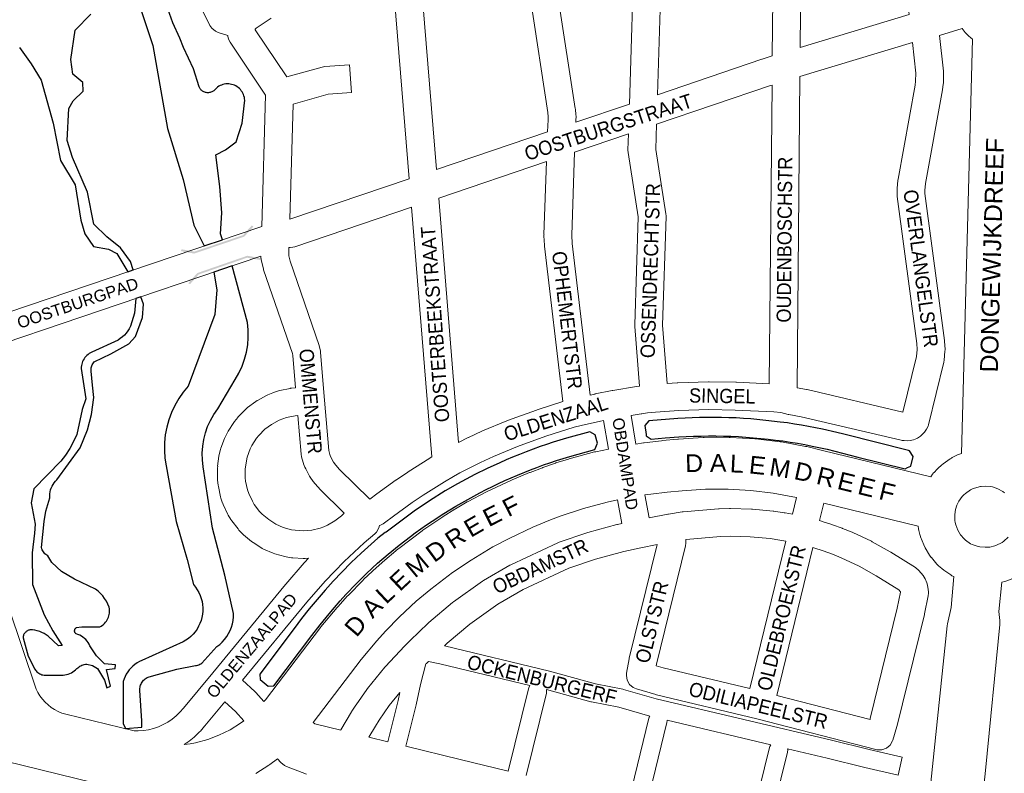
# Model space of a CAD drawing. Header units: metres. Extents: x 123817 to 142006, y 393105 to 406084.
# Tile 12 of 138: x 127171 to 127703, y 398526 to 398933. Entities that reach past the tile are written whole.
import ezdxf
from ezdxf.enums import TextEntityAlignment as Align

# ---------------------------------------------------------------- set-up
doc = ezdxf.new("R2010")
doc.units = ezdxf.units.M
doc.header["$MEASUREMENT"] = 0
doc.styles.add('Style-Arial', font='arial.ttf')

# ---------------------------------------------------------------- blocks, each defined once
blk = doc.blocks.new('gg0-viaduct_146')
at = {"linetype": 'Continuous', "lineweight": 0}
blk.add_hatch(color=7, dxfattribs=at).paths.add_polyline_path([(-55.8, -16.9), (-58, -14), (-40, 0), (40, 0), (58, -14), (55.8, -16.9), (38.7, -3.7), (-38.7, -3.7)])
blk = doc.blocks.new('gg0-viaduct_147')
at = {"linetype": 'Continuous', "lineweight": 0}
blk.add_hatch(color=7, dxfattribs=at).paths.add_polyline_path([(55.8, -16.9), (38.7, -3.7), (-38.7, -3.7), (-55.8, -16.9), (-58, -14), (-40, 0), (40, 0), (58, -14)])

msp = doc.modelspace()

# ---------------------------------------------------------------- linework, layer by layer
at = {"color": 9, "linetype": 'Continuous', "lineweight": 0, "flags": 128}
for points in [[(127451.17, 398988.81), (127446.73, 398946.55), (127446.83, 398946.54), (127446.69, 398945.76), (127446.69, 398945.55), (127446.73, 398944.25), (127446.81, 398943.33), (127456.06, 398883.29), (127456.29, 398880.92), (127456.28, 398879.22), (127455.91, 398872.73), (127395.89, 398852.41), (127383.86, 398999.78), (127383.5, 399004.25)], [(127316.74, 398825.59), (127381.25, 398847.45), (127369.38, 398992.83)], [(127465.9, 398985.44), (127461.7, 398945.48), (127461.71, 398945.15), (127470.92, 398885.37), (127470.97, 398884.94), (127471.25, 398881.97), (127471.29, 398881.25), (127471.29, 398881.21), (127471.27, 398878.94), (127471.26, 398878.57), (127471.23, 398877.92), (127500.12, 398887.7), (127502.83, 398976.94)], [(127577.69, 398959.85), (127577.29, 398913.76), (127571.72, 398912.01), (127571.55, 398911.96), (127515.28, 398892.84), (127517.74, 398973.53)], [(127650.28, 398943.3), (127651.13, 398936.21), (127592.33, 398918.38), (127592.66, 398956.44)], [(127301.61, 398821.64), (127303.67, 398892.57), (127284.52, 398921.17), (127283.71, 398922.78), (127283.32, 398924.37), (127283.25, 398924.87), (127278.13, 398926.44), (127276.58, 398927.11), (127274.58, 398928.79), (127273.62, 398930.25), (127268.67, 398940.12)], [(127306.73, 398934.17), (127298.61, 398928.86), (127298.21, 398928.42), (127298.1, 398928.17), (127298.06, 398927.92), (127315.14, 398902.41), (127334.15, 398907.73), (127334.87, 398907.9), (127335.59, 398907.99), (127348.94, 398909.02), (127350.1, 398894.07), (127337.48, 398893.09), (127318.54, 398887.79), (127316.74, 398825.59)], [(127679.82, 398928.67), (127667.56, 398924.81), (127669.75, 398905.55), (127669.8, 398904.7), (127669.8, 398904.47), (127669.64, 398899.21), (127669.57, 398898.4), (127669.19, 398895.7), (127669.14, 398895.41), (127660.01, 398844.78), (127659.63, 398841.13), (127659.68, 398839.49), (127670.26, 398760.05), (127670.31, 398759.48), (127670.54, 398755.38), (127670.56, 398754.96), (127670.52, 398754.25), (127670.06, 398749.41), (127669.88, 398748.33), (127661.6, 398714.56), (127661.36, 398713.78), (127660.55, 398712.17), (127659.45, 398710.53), (127658.97, 398709.89), (127657.3, 398708.42), (127655.65, 398707.35), (127655.32, 398707.14), (127653.59, 398706.41), (127652.63, 398706.15), (127651.92, 398705.99), (127650.39, 398705.88), (127648.42, 398705.94), (127647.35, 398706.05), (127646.94, 398706.13), (127592.92, 398718.86), (127586.27, 398720.07), (127585.87, 398720.15), (127581.86, 398721.11), (127578.07, 398721.47), (127557.25, 398722.48), (127543.08, 398722.71), (127526.82, 398722.24), (127514.14, 398721.38), (127509.81, 398721.01), (127506.86, 398720.4), (127506.64, 398720.36), (127506.54, 398720.34), (127500.98, 398719.44), (127503.63, 398704.1)], [(127647.82, 398721.34), (127655.18, 398751.37), (127655.54, 398755.1), (127655.35, 398758.35), (127644.77, 398837.87), (127644.71, 398838.6), (127644.62, 398841.13), (127644.61, 398841.39), (127644.75, 398842.18), (127644.66, 398842.18), (127645.13, 398846.63), (127645.2, 398847.18), (127654.35, 398897.93), (127654.66, 398900.08), (127654.79, 398904.39), (127652.89, 398921.07), (127592.2, 398902.66), (127590.64, 398734.52), (127595.79, 398733.59), (127596.17, 398733.51), (127647.82, 398721.34)], [(127575.66, 398736.61), (127577.15, 398898), (127576.29, 398897.73), (127514.77, 398876.83), (127514.31, 398863.26), (127519.82, 398828.52), (127519.91, 398827.35), (127519.91, 398827.1), (127517.97, 398768.39), (127520.46, 398736.84), (127525.95, 398737.22), (127526.24, 398737.23), (127542.82, 398737.71), (127543.16, 398737.71), (127557.62, 398737.47), (127557.86, 398737.47), (127575.66, 398736.61)], [(127478.87, 398730.55), (127469.17, 398812.46), (127468.98, 398817.02), (127470.45, 398861.82), (127499.59, 398871.68), (127499.29, 398863.06), (127499.33, 398863.06), (127499.29, 398862.8), (127499.38, 398861.63), (127504.89, 398826.88), (127502.97, 398768.47), (127502.96, 398768.22), (127502.99, 398767.63), (127505.53, 398735.44), (127503.98, 398735.12), (127491.11, 398733.04), (127491, 398733.03), (127490.85, 398733), (127481.59, 398731.17), (127481.4, 398731.12), (127478.87, 398730.55)], [(127407.93, 398704.97), (127413.1, 398707.57), (127413.28, 398707.66), (127420.46, 398711.04), (127420.76, 398711.17), (127433.99, 398716.71), (127434.33, 398716.84), (127449.95, 398722.49), (127450.23, 398722.59), (127464.18, 398727.02), (127454.24, 398810.97), (127454.2, 398811.54), (127453.98, 398816.67), (127453.97, 398816.99), (127454.02, 398817.23), (127453.98, 398817.23), (127455.27, 398856.68), (127397.15, 398837), (127407.93, 398704.97)], [(127359.99, 398674.33), (127363.66, 398677.13), (127363.81, 398677.24), (127374.13, 398684.7), (127374.34, 398684.84), (127380.5, 398689), (127380.68, 398689.12), (127392.32, 398696.51), (127392.55, 398696.65), (127393.52, 398697.21), (127382.51, 398832.04), (127319.49, 398810.69), (127318.38, 398810.41), (127316.87, 398810.3), (127316.29, 398810.31), (127316.16, 398805.72), (127316.91, 398802.91), (127332.56, 398757.43), (127332.83, 398756.46), (127333.24, 398754.4), (127333.36, 398753.56), (127335.53, 398727.82), (127335.53, 398727.8), (127335.53, 398727.8), (127337.74, 398700.56), (127338.32, 398698.47), (127338.71, 398697.43), (127340.42, 398694.35), (127341.52, 398692.72), (127343.51, 398690.43), (127359.99, 398674.33)], [(127326.91, 398642.43), (127325.02, 398642.27), (127323.95, 398642.25), (127318.4, 398642.56), (127317.59, 398642.65), (127314.85, 398643.11), (127314.77, 398643.12), (127314.06, 398643.28), (127308.7, 398644.78), (127307.69, 398645.14), (127302.6, 398647.39), (127301.88, 398647.76), (127301.65, 398647.9), (127296.94, 398650.85), (127296.07, 398651.49), (127291.83, 398655.08), (127291.24, 398655.64), (127289.32, 398657.66), (127289.02, 398658), (127288.8, 398658.27), (127285.42, 398662.69), (127284.97, 398663.36), (127283.53, 398665.74), (127283.15, 398666.46), (127280.8, 398671.5), (127280.55, 398672.1), (127280.5, 398672.25), (127279.6, 398674.88), (127279.38, 398675.66), (127278.17, 398681.09), (127278.03, 398681.88), (127277.72, 398684.65), (127277.67, 398685.46), (127277.64, 398691.02), (127277.64, 398691.05), (127277.83, 398692.09), (127277.72, 398692.09), (127278.49, 398697.6), (127278.64, 398698.39), (127279.32, 398701.09), (127279.55, 398701.83), (127279.56, 398701.86), (127281.49, 398707.08), (127281.81, 398707.82), (127283.05, 398710.31), (127283.45, 398711.02), (127286.45, 398715.7), (127286.92, 398716.35), (127288.67, 398718.52), (127288.76, 398718.64), (127289.21, 398719.12), (127293.14, 398723.05), (127293.96, 398723.76), (127298.41, 398727.09), (127299.15, 398727.57), (127299.32, 398727.67), (127304.21, 398730.32), (127304.94, 398730.67), (127307.51, 398731.73), (127308.02, 398731.91), (127310.66, 398732.78), (127311.44, 398733), (127316.88, 398734.16), (127317.14, 398734.21), (127317.68, 398734.28), (127319.91, 398734.51), (127318.45, 398751.88), (127318.22, 398753.02), (127302.64, 398798.28), (127302.48, 398798.8), (127301.39, 398802.92), (127301.13, 398804.85), (127301.17, 398805.07), (127301.14, 398805.06), (127301.15, 398805.65)], [(127324.26, 398657.26), (127319.65, 398657.52), (127317.7, 398657.84), (127313.26, 398659.08), (127309.16, 398660.89), (127305.36, 398663.27), (127301.84, 398666.26), (127300.48, 398667.69), (127297.6, 398671.47), (127296.57, 398673.16), (127294.57, 398677.47), (127293.93, 398679.34), (127292.89, 398683.97), (127292.67, 398685.93), (127292.65, 398690.55), (127293.29, 398695.12), (127293.77, 398697.04), (127295.42, 398701.49), (127296.3, 398703.26), (127298.86, 398707.26), (127300.1, 398708.8), (127303.36, 398712.06), (127306.96, 398714.75), (127311.01, 398716.95), (127312.96, 398717.75), (127314.97, 398718.41), (127319.61, 398719.4), (127321.15, 398719.56), (127322.85, 398698.65), (127323.09, 398697.26), (127323.95, 398694.14), (127324.13, 398693.57), (127324.17, 398693.47), (127324.88, 398691.6), (127325.33, 398690.63), (127327.46, 398686.78), (127327.81, 398686.22), (127329.35, 398683.95), (127329.82, 398683.33), (127329.9, 398683.23), (127332.39, 398680.36), (127332.81, 398679.92), (127346.19, 398666.84), (127344.69, 398665.29), (127341.15, 398662.53), (127337.14, 398660.24), (127335.21, 398659.4), (127333.22, 398658.7), (127328.72, 398657.64), (127324.26, 398657.26)], [(127365.13, 398660.07), (127365.38, 398660.15), (127366.38, 398660.6), (127367.09, 398660.96), (127367.88, 398661.49), (127372.67, 398665.14), (127382.82, 398672.47), (127388.8, 398676.51), (127400.24, 398683.77), (127405.06, 398686.59), (127408.61, 398688.52), (127419.75, 398694.13), (127426.7, 398697.4), (127439.61, 398702.8), (127454.91, 398708.34), (127470.22, 398713.2), (127474.07, 398714.09), (127484.6, 398716.47), (127486.22, 398716.79), (127488.87, 398701.42)], [(127508.51, 398676.58), (127510.77, 398664.2), (127520.95, 398666.24), (127521.12, 398666.27), (127521.26, 398666.29), (127528.67, 398667.46), (127529.23, 398667.53), (127548.22, 398669.06), (127548.6, 398669.08), (127554.25, 398669.25), (127554.65, 398669.25), (127565.97, 398668.99), (127566.5, 398668.96), (127577.77, 398667.9), (127578.16, 398667.86), (127583.76, 398667.03), (127583.97, 398667), (127584.15, 398666.96), (127588.19, 398666.14), (127590.42, 398675.28)], [(127329.3, 398553.58), (127330.26, 398552.98), (127344.24, 398549.48), (127344.35, 398549.72), (127350.1, 398559.47), (127350.24, 398559.71), (127352.39, 398563.05), (127352.54, 398563.27), (127358.29, 398571.58), (127358.64, 398572.06), (127368.02, 398583.55), (127368.09, 398583.63), (127368.37, 398583.95), (127378.71, 398594.94), (127378.9, 398595.14), (127381.75, 398597.95), (127381.77, 398597.97), (127381.8, 398598.01), (127391.51, 398607.41), (127391.88, 398607.75), (127404.57, 398618.52), (127405.1, 398618.93), (127420.77, 398629.99), (127421.31, 398630.34), (127435.49, 398638.6), (127435.52, 398638.61), (127436.09, 398638.91), (127461.5, 398650.81), (127462.26, 398651.12), (127477.22, 398656.22), (127477.7, 398656.36), (127493.34, 398660.56), (127493.71, 398660.65), (127496.07, 398661.15), (127493.75, 398673.88)], [(127605.1, 398672.15), (127602.79, 398662.71), (127603.79, 398662.45), (127604.17, 398662.34), (127609.49, 398660.61), (127609.75, 398660.52), (127614.96, 398658.62), (127615.21, 398658.53), (127620.36, 398656.44), (127620.73, 398656.28), (127630.77, 398651.55), (127631.25, 398651.3), (127640.93, 398645.87), (127641, 398645.83), (127641.21, 398645.7), (127654.57, 398637.41), (127656.37, 398635.86), (127656.4, 398635.81), (127658.67, 398633.07), (127659.75, 398631.31), (127660.73, 398629.07), (127660.91, 398628.63), (127661.34, 398626.71), (127661.55, 398624.28), (127661.58, 398623.63), (127661.43, 398622.14), (127659.44, 398612.37), (127659.38, 398612.09), (127644.71, 398552), (127644.6, 398551.58), (127642.29, 398544.06), (127642.17, 398543.7), (127640.87, 398541.44), (127638.87, 398539.77), (127636.43, 398538.87), (127633.82, 398538.87), (127633.25, 398539), (127568.85, 398555.64), (127514.75, 398568.67), (127514.4, 398568.77), (127503.86, 398571.85), (127502.22, 398572.55), (127500.22, 398574.23), (127498.92, 398576.48), (127498.47, 398579.05), (127498.59, 398580.39), (127499.98, 398588.05), (127500.07, 398588.49), (127515.05, 398649.76), (127506.28, 398648), (127497.03, 398646.02), (127481.82, 398641.94), (127467.49, 398637.06), (127442.76, 398625.47), (127429.15, 398617.54), (127414.02, 398606.87), (127401.77, 398596.47), (127400.33, 398595.07)], [(127565.16, 398571.96), (127518.43, 398583.22), (127514.55, 398584.35), (127514.7, 398585.14), (127530.35, 398649.16), (127530.55, 398650.5), (127530.66, 398652.42), (127530.67, 398652.59), (127530.72, 398652.6), (127549.24, 398654.1), (127554.51, 398654.25), (127565.36, 398654), (127576.17, 398652.99), (127581.37, 398652.22), (127584.62, 398651.56), (127565.16, 398571.96)], [(127630.05, 398555.32), (127579.71, 398568.33), (127599.23, 398648.14), (127599.73, 398648.01), (127604.74, 398646.38), (127609.7, 398644.58), (127614.53, 398642.62), (127624.14, 398638.09), (127633.44, 398632.87), (127645.62, 398625.31), (127646.44, 398624.33), (127646.5, 398624.18), (127646.51, 398624.06), (127644.77, 398615.5), (127630.19, 398555.76), (127630.05, 398555.32)], [(127390.29, 398585.3), (127390.55, 398585.57), (127391.61, 398586.62)], [(127369.62, 398543.25), (127359.42, 398545.73), (127362.95, 398551.73), (127364.95, 398554.85), (127370.45, 398562.8), (127376.17, 398569.81)], [(127379.34, 398540.88), (127408.7, 398533.73), (127434.68, 398527.4)]]:
    msp.add_lwpolyline(points, dxfattribs=at)
at = {"flags": 128}
for points in [[(127235.87, 398940.43), (127242.87, 398919.44), (127247.05, 398894.96), (127250.66, 398874.55), (127259.09, 398846.96), (127264.94, 398822.32), (127270.56, 398811.13), (127280.49, 398814.49), (127279.27, 398817.59), (127279.98, 398828.97), (127278.97, 398843.18), (127276.76, 398860.31), (127282.05, 398863.06), (127287.87, 398867.45), (127291.03, 398877.38), (127292.42, 398889.81), (127292.35, 398890.61), (127292.22, 398891.39), (127292.02, 398892.17), (127291.75, 398892.92), (127291.42, 398893.64), (127291.03, 398894.34), (127290.58, 398895), (127290.07, 398895.61), (127289.51, 398896.18), (127288.91, 398896.7), (127288.26, 398897.17), (127287.58, 398897.58), (127286.86, 398897.93), (127286.12, 398898.21), (127285.35, 398898.43), (127284.57, 398898.59), (127283.77, 398898.67), (127282.98, 398898.69), (127282.18, 398898.63), (127281.39, 398898.51), (127280.62, 398898.32), (127279.86, 398898.07), (127279.13, 398897.75), (127278.43, 398897.37), (127277.76, 398896.93), (127277.14, 398896.43), (127276.56, 398895.89), (127276.03, 398895.29), (127275.7, 398895), (127275.36, 398894.75), (127274.99, 398894.52), (127274.6, 398894.33), (127274.2, 398894.17), (127273.78, 398894.04), (127273.36, 398893.95), (127272.93, 398893.9), (127272.5, 398893.88), (127272.07, 398893.9), (127271.64, 398893.96), (127271.22, 398894.05), (127270.8, 398894.18), (127270.4, 398894.34), (127270.02, 398894.54), (127269.65, 398894.77), (127269.3, 398895.03), (127268.98, 398895.32), (127268.69, 398895.64), (127268.42, 398895.98), (127268.18, 398896.34), (127267.97, 398896.72), (127267.8, 398897.11), (127264.75, 398906.82), (127259.34, 398918.37), (127257.3, 398923.46), (127253.6, 398931.69), (127249.99, 398941.82)], [(127170.86, 398918.25), (127177.19, 398909.6), (127182.53, 398900.7), (127189.03, 398877.46), (127193.01, 398857.24), (127200.79, 398844.14), (127204, 398825.11), (127206.17, 398817.72), (127210.81, 398810.79), (127218.8, 398809.38), (127223.43, 398807), (127229.28, 398797.16), (127232.17, 398798.13), (127230.8, 398802.69), (127225.39, 398810.13), (127218.01, 398816.12), (127210.99, 398822.9), (127207.5, 398840.25), (127199.42, 398858.84), (127196.61, 398868.05), (127197.51, 398885.35), (127199.86, 398889.46), (127205.25, 398894.71), (127205.02, 398899.49), (127199.65, 398903.99), (127198.49, 398911.87), (127200.78, 398927.76), (127209.32, 398936.28)]]:
    msp.add_lwpolyline(points, dxfattribs=at)
at = {"color": 40, "linetype": 'Continuous', "lineweight": 0, "flags": 128}
for points in [[(127503.63, 398704.1), (127507.71, 398704.74), (127508.07, 398704.79), (127517.48, 398705.91), (127517.73, 398705.94), (127526.29, 398706.74), (127526.61, 398706.77), (127540.02, 398707.59), (127540.43, 398707.61), (127547.09, 398707.75), (127547.4, 398707.75), (127554.07, 398707.68), (127554.53, 398707.67), (127567.77, 398706.92), (127568.38, 398706.87), (127581.58, 398705.31), (127582.14, 398705.23), (127582.18, 398705.22), (127595.26, 398702.86), (127595.85, 398702.73), (127604.34, 398700.66), (127604.34, 398700.66), (127604.34, 398700.66), (127662.83, 398686.39), (127663.84, 398687.81), (127664.34, 398688.46), (127664.66, 398688.82), (127666.22, 398690.51), (127666.84, 398691.13), (127668.55, 398692.68), (127669.56, 398693.48), (127673.35, 398696.11), (127674.05, 398696.56), (127674.46, 398696.78), (127676.51, 398697.84), (127677.3, 398698.21), (127679.35, 398699.05), (127685.37, 398922.92), (127684.51, 398923.52), (127683.17, 398924.65), (127681.97, 398925.86), (127681.39, 398926.48), (127680.84, 398927.21), (127679.82, 398928.67)], [(127302.77, 398565), (127303.6, 398565.97), (127333.31, 398604.94), (127333.58, 398605.28), (127342.4, 398615.88), (127342.43, 398615.91), (127342.67, 398616.2), (127347.96, 398622.03), (127348.21, 398622.3), (127356.28, 398630.58), (127356.53, 398630.84), (127361.35, 398635.45), (127361.58, 398635.66), (127366.54, 398640.12), (127366.82, 398640.37), (127375.33, 398647.45), (127375.67, 398647.73), (127388.16, 398657.24), (127388.63, 398657.57), (127399.32, 398664.79), (127399.63, 398665), (127405.94, 398668.92), (127406.18, 398669.06), (127412.6, 398672.82), (127412.65, 398672.84), (127412.99, 398673.03), (127422.52, 398678.05), (127422.94, 398678.26), (127436.49, 398684.61), (127436.86, 398684.77), (127446.16, 398688.68), (127446.48, 398688.81), (127453.14, 398691.34), (127453.41, 398691.44), (127460.14, 398693.78), (127460.41, 398693.87), (127467.22, 398696.02), (127467.63, 398696.14), (127481.35, 398699.84), (127481.91, 398699.97), (127488.87, 398701.42)], [(127692.12, 398648.31), (127689.34, 398648.53), (127688.51, 398648.7), (127685.23, 398649.84), (127684.36, 398650.28), (127681.62, 398652.14), (127680.88, 398652.81), (127678.86, 398655.14), (127677.39, 398657.6), (127676.29, 398660.48), (127676, 398661.67), (127675.82, 398662.88), (127675.76, 398665.96), (127676.21, 398668.83), (127676.98, 398671.13), (127677.96, 398673.16), (127679.78, 398675.72), (127680.61, 398676.61), (127681.51, 398677.43), (127684.22, 398679.32), (127685.31, 398679.88), (127686.43, 398680.34), (127689.63, 398681.19), (127690.07, 398681.25), (127692.62, 398681.39), (127695.13, 398681.16), (127696.18, 398680.93), (127699.1, 398679.91), (127701.79, 398678.4), (127702.59, 398677.8)], [(127508.51, 398676.58), (127511.69, 398677.08), (127520.56, 398678.13), (127528.62, 398678.89), (127541.29, 398679.67), (127553.45, 398679.73), (127565.65, 398679.05), (127577.73, 398677.62), (127590.42, 398675.28)], [(127329.3, 398553.58), (127355.31, 398587.69), (127363.66, 398597.71), (127368.47, 398603.03), (127376.03, 398610.79), (127385.04, 398619.15), (127392.92, 398625.72), (127404.69, 398634.69), (127414.63, 398641.39), (127426.43, 398648.51), (127435.18, 398653.12), (127448.02, 398659.13), (127456.7, 398662.78), (127462.77, 398665.09), (127475.35, 398669.26), (127488.13, 398672.71), (127493.75, 398673.88)], [(127658.92, 398483.34), (127671.68, 398605.83), (127671.85, 398606.9), (127673.78, 398615.86), (127675.23, 398632.49), (127674.75, 398632.73), (127674.26, 398632.99), (127673.63, 398633.39), (127669.83, 398635.98), (127668.8, 398636.78), (127667.08, 398638.32), (127666.17, 398639.24), (127663.16, 398642.73), (127663.06, 398642.84), (127662.14, 398644.13), (127659.78, 398648.08), (127659.02, 398649.64), (127657.37, 398653.95), (127657.32, 398654.1), (127656.99, 398655.19), (127656.45, 398657.43), (127656.29, 398658.28), (127656.07, 398659.72), (127605.1, 398672.15)], [(127680.17, 398410.26), (127692.4, 398527.69), (127692.4, 398527.75), (127700.15, 398606.57), (127700.2, 398607.54), (127700.12, 398608.74), (127699.54, 398613.61), (127701.17, 398629.44), (127702.89, 398629.85), (127704.53, 398630.39), (127708.77, 398632.21), (127709.83, 398632.74), (127709.92, 398632.8), (127711.91, 398633.97), (127712.64, 398634.45), (127714.51, 398635.79), (127715.52, 398636.61), (127718.88, 398639.76), (127719.71, 398640.64), (127720.04, 398641.05), (127722.81, 398644.73), (127723.73, 398646.2), (127725.17, 398649.02)], [(127704.58, 398653.77), (127702.33, 398651.67), (127701.34, 398650.96), (127700.29, 398650.33), (127697.45, 398649.12), (127694.66, 398648.46), (127692.12, 398648.31)], [(127057.5, 398558.63), (127230.06, 398516.43)], [(127291.93, 398554.63), (127290.2, 398553.34), (127284.47, 398549.72), (127278.52, 398546.74), (127272.42, 398544.43), (127265.83, 398542.65), (127262.92, 398542.1), (127259.63, 398541.72)], [(127298.37, 398526.11), (127305.39, 398530.54), (127306.02, 398530.98), (127310.16, 398534.06)]]:
    msp.add_lwpolyline(points, dxfattribs=at)
at = {"color": 191, "linetype": 'Continuous', "lineweight": 0, "flags": 128}
for points in [[(127103.56, 398755.85), (127104.14, 398754.75), (127109.49, 398756.6), (127109.52, 398756.61), (127109.55, 398756.62), (127230.47, 398797.56), (127301.61, 398821.64)], [(127121.45, 398744.81), (127235.27, 398783.35), (127235.27, 398783.35), (127235.27, 398783.35), (127301.15, 398805.65)], [(127326.91, 398642.43), (127324.76, 398640.14), (127324.56, 398639.92), (127314.55, 398628.42), (127314.46, 398628.32), (127314.41, 398628.26), (127275.12, 398580.49), (127259.4, 398561.44), (127257.41, 398559.18), (127255.39, 398557.24), (127253.2, 398555.48), (127250.87, 398553.91), (127248.42, 398552.55), (127245.86, 398551.4), (127243.21, 398550.48), (127240.49, 398549.79), (127237.72, 398549.33), (127234.93, 398549.11), (127232.68, 398549.13), (127195.91, 398558.12), (127193.72, 398558.79), (127191.7, 398559.62), (127189.77, 398560.62), (127187.93, 398561.8), (127186.21, 398563.14), (127184.61, 398564.62), (127183.15, 398566.24), (127181.85, 398567.99), (127180.71, 398569.85), (127179.81, 398571.64), (127149.99, 398660.05)], [(127365.13, 398660.07), (127364.8, 398658.76), (127363.5, 398656.5), (127362.65, 398655.64), (127356.98, 398650.76), (127346.03, 398640.57), (127340.84, 398635.33), (127335.78, 398629.96), (127325.93, 398618.65), (127291.22, 398576.46), (127297.83, 398570.42), (127298.34, 398569.91), (127302.77, 398565)], [(127291.93, 398554.63), (127287.45, 398559.59), (127281.67, 398564.86), (127270.89, 398551.8), (127270.85, 398551.75), (127270.74, 398551.62), (127268.46, 398549.03), (127268.02, 398548.57), (127265.53, 398546.18), (127265.04, 398545.76), (127262.36, 398543.59), (127261.84, 398543.21), (127259.63, 398541.72)], [(127325.83, 398525.74), (127314.91, 398529.95), (127313.85, 398530.45), (127311.97, 398532), (127310.16, 398534.06)]]:
    msp.add_lwpolyline(points, dxfattribs=at)
at = {"flags": 128}
for points in [[(127228.09, 398550.51), (127236.85, 398551.22), (127236.91, 398554.48), (127235.87, 398570.88), (127235.84, 398571.49), (127235.86, 398572.1), (127235.93, 398572.7), (127236.05, 398573.3), (127236.23, 398573.88), (127236.45, 398574.45), (127236.72, 398575), (127237.04, 398575.52), (127237.4, 398576.01), (127237.8, 398576.47), (127238.23, 398576.89), (127238.71, 398577.28), (127239.21, 398577.62), (127239.74, 398577.92), (127240.29, 398578.17), (127240.87, 398578.38), (127241.46, 398578.53), (127242.06, 398578.64), (127255.72, 398582.44), (127265.77, 398584.43), (127266.4, 398584.53), (127267.03, 398584.69), (127267.63, 398584.89), (127268.22, 398585.15), (127268.79, 398585.45), (127269.33, 398585.79), (127277.39, 398594.69), (127278.89, 398595.85), (127280.27, 398597.14), (127281.54, 398598.55), (127282.68, 398600.07), (127283.67, 398601.68), (127284.52, 398603.38), (127285.22, 398605.15), (127285.75, 398606.97), (127286.12, 398608.82), (127286.32, 398610.71), (127286.35, 398612.61), (127281.75, 398633.23), (127275.04, 398658.73), (127270.03, 398691.86), (127269.59, 398695.52), (127269.48, 398699.19), (127269.71, 398702.87), (127270.28, 398706.5), (127271.18, 398710.07), (127272.4, 398713.54), (127273.94, 398716.89), (127275.77, 398720.08), (127277.89, 398723.09), (127287.28, 398738.99), (127289.29, 398742.45), (127290.99, 398746.09), (127292.36, 398749.87), (127293.38, 398753.75), (127294.04, 398757.7), (127294.36, 398761.71), (127294.31, 398765.72), (127293.89, 398769.71), (127285.65, 398800.4), (127275.68, 398797.03), (127277.43, 398787.41), (127276.2, 398774.09), (127261.93, 398735.31), (127259.22, 398732.08), (127256.8, 398728.64), (127254.68, 398725), (127252.88, 398721.2), (127251.41, 398717.25), (127250.28, 398713.19), (127249.51, 398709.05), (127249.09, 398704.86), (127249.04, 398700.65), (127249.34, 398696.45), (127250, 398692.3), (127255.37, 398662.32), (127261.35, 398641.79), (127264.69, 398628.18), (127265.79, 398626.85), (127266.77, 398625.42), (127267.62, 398623.92), (127268.34, 398622.35), (127268.91, 398620.72), (127269.35, 398619.05), (127269.64, 398617.35), (127269.78, 398615.62), (127269.77, 398613.9), (127269.61, 398612.18), (127269.31, 398610.48), (127268.85, 398608.81), (127268.26, 398607.19), (127267.52, 398605.63), (127266.66, 398604.13), (127265.66, 398602.72), (127264.55, 398601.4), (127263.33, 398600.18), (127262.01, 398599.07), (127260.6, 398598.07), (127259.1, 398597.21), (127236.88, 398587.18), (127235.58, 398586.58), (127234.34, 398585.89), (127233.16, 398585.09), (127232.05, 398584.19), (127231.02, 398583.2), (127230.07, 398582.14), (127229.22, 398580.99), (127228.47, 398579.78), (127227.82, 398578.51), (127227.27, 398577.2), (127226.84, 398575.84), (127226.86, 398553.12)], [(127217.99, 398572.47), (127219.9, 398573.25), (127217.76, 398582.25), (127222.54, 398582.83), (127222.57, 398584.91), (127216.73, 398585.37), (127212.33, 398589.76), (127208.83, 398595.09), (127208.38, 398596), (127207.86, 398596.86), (127207.26, 398597.68), (127206.59, 398598.44), (127205.85, 398599.13), (127205.06, 398599.76), (127204.21, 398600.32), (127203.32, 398600.79), (127202.39, 398601.19), (127201.43, 398601.51), (127201.29, 398601.62), (127201.16, 398601.75), (127201.04, 398601.89), (127200.93, 398602.03), (127200.83, 398602.19), (127200.75, 398602.35), (127200.68, 398602.52), (127200.63, 398602.7), (127200.59, 398602.88), (127200.57, 398603.06), (127200.57, 398603.24), (127200.58, 398603.43), (127200.6, 398603.61), (127200.64, 398603.79), (127200.7, 398603.96), (127200.77, 398604.13), (127200.86, 398604.29), (127200.96, 398604.45), (127201.07, 398604.59), (127201.19, 398604.72), (127201.33, 398604.85), (127201.47, 398604.96), (127204.54, 398605.42), (127214.23, 398605.39), (127214.93, 398605.76), (127215.59, 398606.19), (127216.21, 398606.67), (127216.79, 398607.21), (127217.32, 398607.79), (127217.8, 398608.42), (127218.22, 398609.08), (127218.59, 398609.78), (127218.89, 398610.51), (127219.13, 398611.26), (127219.31, 398612.02), (127219.42, 398612.81), (127219.46, 398613.59), (127219.43, 398614.38), (127219.34, 398615.16), (127219.17, 398615.93), (127218.51, 398617.57), (127217.71, 398619.14), (127216.79, 398620.65), (127215.73, 398622.06), (127214.57, 398623.39), (127213.29, 398624.61), (127211.91, 398625.72), (127200.45, 398631.11), (127193.45, 398635.19), (127188.35, 398640.19), (127186.09, 398643.66), (127185.54, 398644), (127185.02, 398644.39), (127184.54, 398644.82), (127184.1, 398645.3), (127183.7, 398645.81), (127183.36, 398646.36), (127183.06, 398646.93), (127182.81, 398647.53), (127182.62, 398648.15), (127183.34, 398655.26), (127184.14, 398662.29), (127185.07, 398667.77), (127187.14, 398675.04), (127187.12, 398676.12), (127187.2, 398677.2), (127187.37, 398678.27), (127187.62, 398679.32), (127187.97, 398680.34), (127188.4, 398681.34), (127188.91, 398682.29), (127189.51, 398683.2), (127190.17, 398684.05), (127190.91, 398684.84), (127203.54, 398701.97), (127207.6, 398711.75), (127209.74, 398719.98), (127210.9, 398729.18), (127210.31, 398735.86), (127209.5, 398743.4), (127209.47, 398744), (127209.48, 398744.61), (127209.55, 398745.21), (127209.68, 398745.8), (127209.85, 398746.38), (127210.08, 398746.94), (127210.36, 398747.48), (127210.68, 398747.99), (127211.04, 398748.48), (127220.18, 398752.86), (127229.84, 398758.19), (127233.43, 398762.29), (127237.21, 398772.45), (127237.7, 398779.63), (127236.38, 398783.72), (127233.6, 398782.78), (127232.93, 398774.88), (127230.76, 398767.7), (127230.08, 398766.42), (127229.29, 398765.2), (127228.4, 398764.05), (127227.43, 398762.98), (127226.36, 398761.99), (127225.22, 398761.09), (127224.01, 398760.3), (127209.93, 398753.65), (127209.2, 398753.32), (127208.51, 398752.93), (127207.85, 398752.47), (127207.23, 398751.97), (127206.66, 398751.41), (127206.14, 398750.8), (127205.67, 398750.16), (127205.26, 398749.47), (127204.91, 398748.75), (127204.62, 398748.01), (127204.4, 398747.24), (127204.24, 398746.46), (127204.16, 398745.66), (127204.14, 398744.86), (127206.71, 398728.56), (127204.61, 398722.79), (127201.72, 398709.34), (127200.02, 398705.47), (127198.02, 398701.74), (127195.73, 398698.18), (127193.17, 398694.8), (127178.5, 398679.84), (127177.11, 398672.38), (127179.2, 398660.81), (127178.83, 398655.91), (127177.57, 398645.33), (127177.9, 398628.23), (127184.04, 398611.91), (127188.74, 398603.24), (127193.89, 398595.22), (127191.87, 398595.1), (127186.33, 398600.25), (127185.26, 398601.05), (127184.13, 398601.76), (127182.94, 398602.36), (127181.71, 398602.85), (127180.43, 398603.23), (127179.13, 398603.5), (127177.8, 398603.65), (127177.45, 398603.71), (127177.1, 398603.73), (127176.74, 398603.73), (127176.38, 398603.69), (127176.03, 398603.62), (127175.69, 398603.52), (127175.36, 398603.39), (127175.04, 398603.23), (127174.73, 398603.04), (127174.45, 398602.82), (127174.15, 398602.56), (127173.88, 398602.28), (127173.63, 398601.98), (127173.4, 398601.65), (127173.21, 398601.31), (127173.04, 398600.95), (127172.91, 398600.58), (127172.81, 398600.2), (127172.74, 398599.81), (127172.7, 398599.42), (127175.48, 398589.55), (127179.05, 398582.53), (127179.4, 398582.01), (127179.78, 398581.53), (127180.21, 398581.08), (127180.68, 398580.67), (127181.18, 398580.3), (127181.72, 398579.98), (127182.28, 398579.72), (127182.86, 398579.5), (127183.46, 398579.34), (127184.08, 398579.23), (127184.69, 398579.18), (127194.32, 398579.3), (127195.25, 398579.4), (127196.18, 398579.57), (127197.08, 398579.81), (127197.96, 398580.14), (127198.81, 398580.53), (127199.63, 398580.99), (127200.4, 398581.52), (127201.13, 398582.12), (127201.8, 398582.77), (127202.28, 398583.23), (127202.79, 398583.65), (127203.34, 398584.03), (127203.92, 398584.35), (127204.52, 398584.63), (127205.15, 398584.85), (127205.79, 398585.01), (127206.45, 398585.12), (127207.11, 398585.17), (127210.23, 398584.45), (127212.91, 398582.87), (127216.76, 398576.61)], [(127649.04, 398690.79), (127650.19, 398691.35), (127652.05, 398692.24), (127653.25, 398697.41), (127651.44, 398700.41), (127650.85, 398700.56), (127615.96, 398709.43), (127612.1, 398710.38), (127604.34, 398712.12), (127596.83, 398713.62), (127593.06, 398714.29), (127589.28, 398714.91), (127585.41, 398715.48), (127581.53, 398716), (127573.76, 398716.88), (127565.77, 398717.65), (127561.76, 398717.95), (127557.76, 398718.19), (127553.79, 398718.35), (127549.81, 398718.43), (127545.84, 398718.46), (127541.87, 398718.44), (127537.96, 398718.37), (127534.05, 398718.25), (127530.15, 398718.07), (127526.25, 398717.84), (127510.62, 398716.67), (127508.45, 398714.07), (127509.11, 398709.21), (127509.2, 398708.54), (127511.9, 398706.82), (127519.34, 398707.44), (127526.78, 398707.92), (127534.8, 398708.29), (127538.81, 398708.41), (127542.83, 398708.47), (127546.87, 398708.47), (127550.91, 398708.41), (127554.95, 398708.29), (127558.98, 398708.1), (127563.01, 398707.85), (127567.03, 398707.54), (127571.05, 398707.17), (127575.06, 398706.74), (127579.03, 398706.27), (127582.99, 398705.75), (127586.95, 398705.17), (127590.89, 398704.52), (127594.89, 398703.8), (127598.88, 398703), (127606.81, 398701.26), (127615.18, 398699.26), (127623.5, 398697.08)], [(127305.14, 398573.28), (127308.13, 398573.4), (127328.58, 398600.6), (127333.19, 398606.5), (127337.92, 398612.3), (127340.89, 398615.87), (127343.95, 398619.37), (127347.08, 398622.81), (127352.6, 398628.57), (127358.25, 398634.18), (127364.05, 398639.66), (127369.82, 398644.67), (127375.76, 398649.49), (127381.86, 398654.11), (127384.47, 398656.05), (127387.51, 398658.24), (127390.57, 398660.39), (127393.68, 398662.49), (127399.96, 398666.56), (127406.35, 398670.48), (127409.59, 398672.37), (127412.85, 398674.22), (127416.13, 398676.02), (127419.44, 398677.78), (127422.76, 398679.48), (127426.12, 398681.15), (127429.49, 398682.77), (127432.89, 398684.34), (127439.74, 398687.34), (127446.67, 398690.17), (127450.17, 398691.52), (127453.68, 398692.8), (127457.22, 398694.04), (127460.78, 398695.21), (127464.36, 398696.34), (127467.95, 398697.41), (127481.39, 398701.24), (127482.84, 398704.58), (127481.59, 398709.13), (127478.71, 398710.69), (127466.17, 398707.26), (127462.58, 398706.2), (127459, 398705.1), (127455.44, 398703.94), (127451.9, 398702.73), (127448.14, 398701.38), (127444.4, 398699.98), (127440.69, 398698.53), (127436.99, 398697.02), (127433.54, 398695.55), (127430.12, 398694.03), (127423.33, 398690.86), (127416.68, 398687.56), (127407.26, 398682.62), (127400.7, 398678.76), (127392.22, 398673.47), (127383.95, 398667.87), (127375.9, 398661.97), (127368.74, 398656.56), (127368.2, 398656.24), (127364.34, 398653.23), (127360.61, 398650.06), (127355.23, 398645.14), (127349.96, 398640.09), (127344.82, 398634.91), (127340.24, 398630.09), (127335.78, 398625.17), (127331.44, 398620.14), (127327.2, 398615.02), (127323.07, 398609.8), (127319.07, 398604.49), (127300.49, 398579.82), (127300.76, 398576.86)]]:
    msp.add_lwpolyline(points, close=True, dxfattribs=at)
at = {"color": 111, "linetype": 'Continuous', "lineweight": 0, "flags": 128}
for points in [[(127400.33, 398595.07), (127456.89, 398581.44), (127457.04, 398581.4), (127481.83, 398574.6), (127496.53, 398571.68), (127496.93, 398571.58), (127514.57, 398566.53), (127609.21, 398544.21), (127609.27, 398544.19), (127629.59, 398539.11), (127647.47, 398534.89), (127645.17, 398525.16), (127627.27, 398529.39), (127627.2, 398529.4), (127606.88, 398534.48), (127585.5, 398539.53), (127585.6, 398538.92), (127585.46, 398537.73), (127574.55, 398493.15)], [(127379.34, 398540.88), (127384.92, 398563.13), (127384.95, 398563.26), (127387.4, 398574.21), (127390.29, 398585.3)], [(127434.68, 398527.4), (127445.58, 398571.94), (127445.74, 398572.46), (127446.44, 398573.67), (127397.77, 398585.4), (127391.61, 398586.62)], [(127376.17, 398569.81), (127375.2, 398565.5), (127369.62, 398543.25)], [(127499.78, 398511.56), (127510.66, 398556.02), (127510.82, 398556.54), (127511.15, 398557.11), (127494.38, 398561.91), (127479.71, 398564.82), (127479.36, 398564.91), (127455.3, 398571.51), (127455.44, 398570.75), (127455.29, 398569.56), (127444.39, 398525.03)], [(127564.84, 398495.55), (127575.75, 398540.11), (127575.9, 398540.63), (127576.49, 398541.65), (127520.52, 398554.86), (127520.52, 398554.83), (127520.38, 398553.65), (127509.49, 398509.18)]]:
    msp.add_lwpolyline(points, dxfattribs=at)

# ---------------------------------------------------------------- block references
at = {"color": 7, "linetype": 'Continuous', "lineweight": 0}
for name, p, xscale, yscale, zscale, rotation in [('gg0-viaduct_146', (127278.67, 398811.59), 0.3575000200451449, 0.2581465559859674, 0.3575000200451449, 198.7244102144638), ('gg0-viaduct_147', (127280.31, 398801.15), 0.3575000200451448, 0.2581465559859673, 0.3575000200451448, 19.10441247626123)]:
    msp.add_blockref(name, p, dxfattribs=dict(at, xscale=xscale, yscale=yscale, zscale=zscale, rotation=rotation))

# ---------------------------------------------------------------- texts
at = {"color": 8, "style": 'Style-Arial', "width": 0.909091}
for s, rotation, p in [('OOSTBURGSTRAAT', 18.0358, (127488.78, 398875.29)), ('OUDENBOSCHSTR', 89.4808, (127583.84, 398814.52)), ('OSSENDRECHTSTR', 88.1122, (127511.44, 398797.78)), ('OVERLANGELSTR', 277.5818, (127657.51, 398798.96)), ('OOSTERBEEKSTRAAT', 94.2548, (127395.21, 398768.76)), ('OPHEMERTSTR', 276.7495, (127466.53, 398771)), ('OMMENSTR', 274.8265, (127328.06, 398727.19)), ('SINGEL', 359.0533, (127550.27, 398730.1)), ('OLDENZAAL', 17.6259, (127460.37, 398717.94)), ('OBDAMSTR', 25.0985, (127451.98, 398638.07)), ('OLDEBROEKSTR', 76.2607, (127582.21, 398610.14)), ('OLSTSTR', 76.2597, (127512.24, 398607.96)), ('OCKENBURGERF', 346.2339, (127452.92, 398576.84)), ('ODILIAPEELSTR', 346.2604, (127569.75, 398562.96))]:
    msp.add_text(s, height=7.7, rotation=rotation, dxfattribs=at).set_placement(p, align=Align.MIDDLE_CENTER)
at = {"style": 'Style-Arial'}
for s, rotation, p in [('DONGEWIJKDREEF', 88.4646, (127695.9, 398806.13)), ('D', 0.4762, (127535.05, 398693.78)), ('A', 0.4762, (127548.03, 398693.88)), ('L', 357.2186, (127558.15, 398693.48)), ('E', 353.9611, (127569.3, 398692.63)), ('M', 350.7035, (127581.5, 398691.14)), ('D', 347.6684, (127594.23, 398688.95)), ('R', 346.2625, (127606.3, 398686.27)), ('E', 346.2625, (127617.26, 398683.59)), ('E', 346.2625, (127628.28, 398680.89)), ('F', 346.2625, (127639.35, 398678.19)), ('F', 26.7522, (127436.19, 398670.59)), ('E', 26.7522, (127426.01, 398665.46)), ('E', 30.0098, (127415.9, 398659.73)), ('R', 33.2674, (127406.08, 398653.6)), ('D', 36.5249, (127395.78, 398646.49)), ('M', 39.7825, (127385.52, 398638.61)), ('E', 43.0401, (127376.14, 398630.67)), ('L', 43.0401, (127368.17, 398623.23)), ('A', 46.2977, (127361.1, 398615.97)), ('D', 49.5552, (127352.25, 398606.1))]:
    msp.add_text(s, height=9.6, rotation=rotation, dxfattribs=at).set_placement(p, align=Align.MIDDLE_CENTER)
at = {"color": 8, "style": 'Style-Arial'}
for s, rotation, p in [('OOSTBURGPAD', 18.6736, (127202.23, 398780.27)), ('OBDAMPAD', 278.8848, (127497.86, 398693.42)), ('OLDENZAALPAD', 50.1123, (127296.26, 398595.15))]:
    msp.add_text(s, height=6.3, rotation=rotation, dxfattribs=at).set_placement(p, align=Align.MIDDLE_CENTER)

doc.saveas('drawing.dxf')
